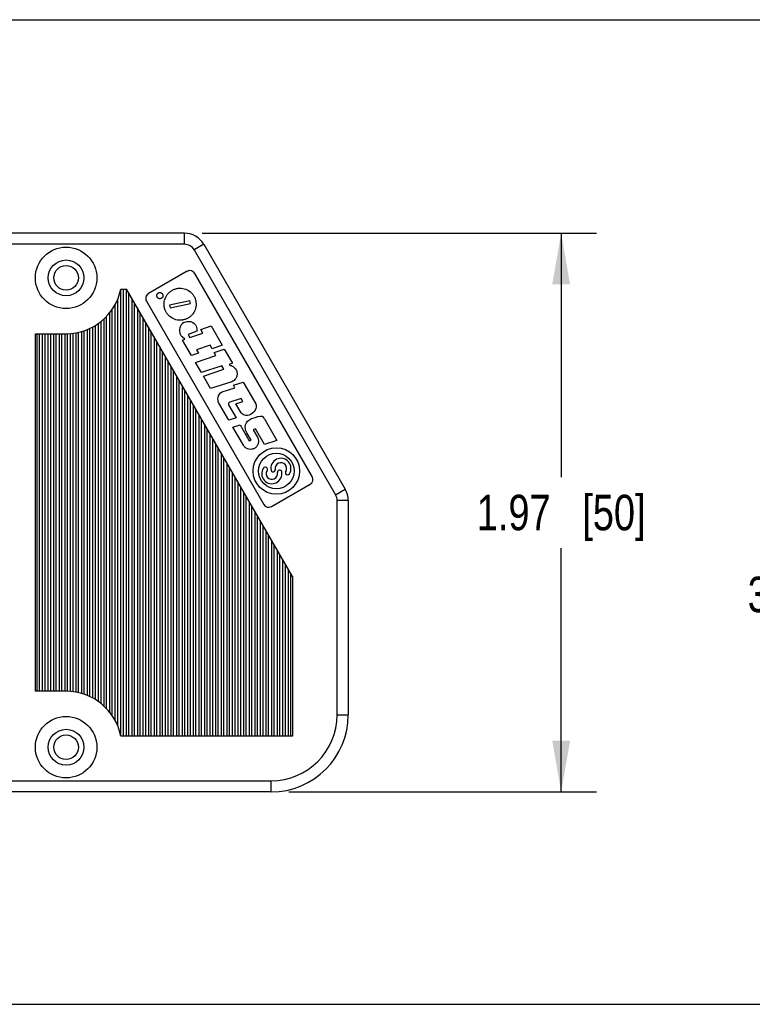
# Model space of a CAD drawing. Header units: inches. Extents: x 0 to 22, y 0 to 17.
# Tile 12 of 33: x 10.8 to 13.4, y 9.4 to 12.9. Entities that reach past the tile are written whole.
import ezdxf

# ---------------------------------------------------------------- set-up
doc = ezdxf.new("R2010")
doc.units = ezdxf.units.IN
doc.header["$LTSCALE"] = 1.21
doc.header["$MEASUREMENT"] = 0
doc.layers.get('0').update_dxf_attribs({"linetype": 'CONTINUOUS'})
doc.layers.add('DIMENSIONS', color=7, linetype='CONTINUOUS')
doc.styles.get("Standard").update_dxf_attribs({"font": 'txt', "width": 0.8})
doc.dimstyles.new('DIMSTYLE_1', dxfattribs={"dimtxt": 0.125, "dimasz": 0.18, "dimexe": 0.18, "dimexo": 0.0625, "dimgap": 0.09, "dimtad": 0, "dimtih": 1, "dimtoh": 1, "dimdec": 3, "dimzin": 4, "dimdsep": 46, "dimtxsty": 'STANDARD', "dimblk": '_FILLED', "dimblk1": '_FILLED', "dimblk2": '_FILLED', "dimcen": 0.09, "dimadec": 0, "dimazin": 0, "dimtp": 0.001, "dimtm": 0.001, "dimtfac": 1, "dimtdec": 3, "dimtofl": 0, "dimtmove": 0, "dimatfit": 3, "dimldrblk": '_FILLED', "dimfxl": 1, "dimtolj": 1, "dimtzin": 4, "dimarcsym": 0})

# ---------------------------------------------------------------- blocks, each defined once
blk = doc.blocks.new('_FILLED')
at = {"color": 0, "linetype": 'BYBLOCK'}
blk.add_solid([(0, 0), (-1, 0.174), (-1, -0.174)], dxfattribs=at)
blk = doc.blocks.new('*D0')
at = {"layer": 'DIMENSIONS', "color": 2, "linetype": 'CONTINUOUS'}
for p, q in [((11.4915, 12.1654), (12.8809, 12.1654)), ((12.7559, 12.1654), (12.7559, 11.3062)), ((12.7559, 10.1969), (12.7559, 11.0562)), ((11.7968, 10.1969), (12.8809, 10.1969))]:
    blk.add_line(p, q, dxfattribs=at)
at = {"layer": 'DIMENSIONS', "color": 2, "linetype": 'CONTINUOUS', "xscale": 0.18, "yscale": 0.18, "zscale": 0.18}
for p, rotation in [((12.7559, 12.1654), 90), ((12.7559, 10.1969), 270)]:
    blk.add_blockref('_FILLED', p, dxfattribs=dict(at, rotation=rotation))
at = {"layer": 'DIMENSIONS', "color": 2, "linetype": 'CONTINUOUS', "insert": (12.7559, 11.2437), "char_height": 0.125, "width": 0.925, "attachment_point": 2, "line_spacing_factor": 0.9}
blk.add_mtext('1.97{\\Ftxt.shx;\\W1.000000;\\H0.125000; }[50]', dxfattribs=at)
blk = doc.blocks.new('*D8')
at = {"layer": 'DIMENSIONS', "color": 2, "linetype": 'CONTINUOUS'}
for p, q in [((9.9079, 12.9176), (13.9656, 12.9176)), ((13.8406, 12.9176), (13.8406, 11.0177)), ((13.8406, 9.4486), (13.8406, 10.7677)), ((9.9079, 9.4486), (13.9656, 9.4486))]:
    blk.add_line(p, q, dxfattribs=at)
at = {"layer": 'DIMENSIONS', "color": 2, "linetype": 'CONTINUOUS', "xscale": 0.18, "yscale": 0.18, "zscale": 0.18}
for p, rotation in [((13.8406, 12.9176), 90), ((13.8406, 9.4486), 269.999887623)]:
    blk.add_blockref('_FILLED', p, dxfattribs=dict(at, rotation=rotation))
at = {"layer": 'DIMENSIONS', "color": 2, "linetype": 'CONTINUOUS', "insert": (13.8406, 10.9552), "char_height": 0.125, "width": 1.325, "attachment_point": 2, "line_spacing_factor": 0.9}
blk.add_mtext('3.47{\\Ftxt.shx;\\W1.000000;\\H0.125000; }[88.113]', dxfattribs=at)

msp = doc.modelspace()

# ---------------------------------------------------------------- linework, layer by layer
at = {"color": 7, "linetype": 'CONTINUOUS'}
for p, q in [((11.429, 12.1654), (10.1359, 12.1654)), ((11.429, 12.1261), (11.429, 12.1654)), ((11.429, 12.1261), (10.1752, 12.1261)), ((11.4972, 12.1261), (11.4631, 12.1064)), ((11.4972, 12.1261), (11.9954, 11.2631)), ((11.4631, 12.1064), (11.9613, 11.2435)), ((11.4384, 12.031), (11.302, 11.9523)), ((11.8787, 11.3078), (11.4653, 12.0238)), ((11.2047, 11.9686), (11.2244, 11.9686)), ((11.2136, 10.3938), (11.2136, 11.9686)), ((11.2235, 11.9686), (11.2235, 10.3938)), ((11.8091, 10.9559), (11.2244, 11.9686)), ((11.2038, 11.9644), (11.2038, 10.398)), ((11.2333, 10.3938), (11.2333, 11.9532)), ((11.2432, 11.9361), (11.2432, 10.3938)), ((11.1841, 11.9127), (11.1841, 10.4497)), ((11.1939, 10.4293), (11.1939, 11.9331)), ((11.253, 10.3938), (11.253, 11.9192)), ((11.2629, 11.902), (11.2629, 10.3938)), ((11.2948, 11.9254), (11.7082, 11.2094)), ((11.4481, 11.9267), (11.376, 11.9113)), ((11.376, 11.9113), (11.378, 11.9021)), ((11.378, 11.9021), (11.4498, 11.9174)), ((11.4498, 11.9174), (11.4481, 11.9267)), ((11.1545, 10.49), (11.1545, 11.8724)), ((11.1644, 11.8836), (11.1644, 10.4788)), ((11.1742, 10.4657), (11.1742, 11.8967)), ((11.2726, 10.3938), (11.2726, 11.8851)), ((11.2826, 11.8679), (11.2826, 10.3938)), ((11.0955, 10.5326), (11.0955, 11.8298)), ((11.1054, 11.8348), (11.1054, 10.5276)), ((11.1152, 10.522), (11.1152, 11.8404)), ((11.1251, 11.8469), (11.1251, 10.5155)), ((11.1349, 10.5081), (11.1349, 11.8543)), ((11.1448, 11.8628), (11.1448, 10.4996)), ((11.2923, 10.3938), (11.2923, 11.851)), ((11.3022, 11.8338), (11.3022, 10.3938)), ((11.487, 11.8257), (11.5224, 11.8388)), ((11.5224, 11.8388), (11.5616, 11.7709)), ((10.9036, 11.8111), (11.0119, 11.8111)), ((10.9036, 10.5513), (10.9036, 11.8111)), ((10.9085, 11.8111), (10.9085, 10.5513)), ((10.9183, 10.5513), (10.9183, 11.8111)), ((10.9282, 11.8111), (10.9282, 10.5513)), ((10.938, 10.5513), (10.938, 11.8111)), ((10.9479, 11.8111), (10.9479, 10.5513)), ((10.9577, 10.5513), (10.9577, 11.8111)), ((10.9676, 11.8111), (10.9676, 10.5513)), ((10.9774, 10.5513), (10.9774, 11.8111)), ((10.9873, 11.8111), (10.9873, 10.5513)), ((10.9971, 10.5513), (10.9971, 11.8111)), ((11.007, 11.8111), (11.007, 10.5513)), ((11.0167, 10.5512), (11.0167, 11.8112)), ((11.0266, 11.8117), (11.0266, 10.5507)), ((11.0364, 10.5497), (11.0364, 11.8127)), ((11.0463, 11.8142), (11.0463, 10.5482)), ((11.0561, 10.5462), (11.0561, 11.8162)), ((11.066, 11.8187), (11.066, 10.5437)), ((11.0758, 10.5406), (11.0758, 11.8218)), ((11.0857, 11.8255), (11.0857, 10.5369)), ((11.312, 10.3938), (11.312, 11.8169)), ((11.3219, 11.7997), (11.3219, 10.3938)), ((11.4306, 11.7917), (11.4209, 11.8)), ((11.4721, 11.8199), (11.4419, 11.8088)), ((11.4419, 11.8088), (11.4483, 11.7978)), ((11.4483, 11.7978), (11.4941, 11.8134)), ((11.4941, 11.8134), (11.487, 11.8257)), ((11.3317, 10.3938), (11.3317, 11.7828)), ((11.3416, 11.7656), (11.3416, 10.3938)), ((11.4221, 11.7889), (11.4306, 11.7917)), ((11.4536, 11.7344), (11.4221, 11.7889)), ((11.5191, 11.7706), (11.4714, 11.7541)), ((11.5261, 11.7583), (11.5191, 11.7706)), ((11.5616, 11.7709), (11.5261, 11.7583)), ((11.3514, 10.3938), (11.3514, 11.7487)), ((11.3613, 11.7315), (11.3613, 10.3938)), ((11.478, 11.7428), (11.4536, 11.7344)), ((11.4677, 11.7098), (11.5392, 11.7345)), ((11.4714, 11.7541), (11.478, 11.7428)), ((11.5333, 11.7447), (11.569, 11.7567)), ((11.5392, 11.7345), (11.5333, 11.7447)), ((11.569, 11.7567), (11.5977, 11.707)), ((11.3711, 10.3938), (11.3711, 11.7146)), ((11.381, 11.6974), (11.381, 10.3938)), ((11.4885, 11.674), (11.4677, 11.7098)), ((11.5605, 11.6977), (11.4885, 11.674)), ((11.5673, 11.6858), (11.5605, 11.6977)), ((11.5977, 11.707), (11.5869, 11.7027)), ((11.5869, 11.7027), (11.5884, 11.7002)), ((11.3908, 10.3938), (11.3908, 11.6805)), ((11.4007, 11.6633), (11.4007, 10.3938)), ((11.4955, 11.6618), (11.5673, 11.6858)), ((11.5205, 11.6186), (11.4955, 11.6618)), ((11.4104, 10.3938), (11.4104, 11.6464)), ((11.4203, 11.6292), (11.4203, 10.3938)), ((11.5952, 11.6421), (11.5205, 11.6186)), ((11.6017, 11.6297), (11.6359, 11.6408)), ((11.6069, 11.6201), (11.6017, 11.6297)), ((11.6359, 11.6408), (11.68, 11.5642)), ((11.4301, 10.3938), (11.4301, 11.6123)), ((11.44, 11.5951), (11.44, 10.3938)), ((11.5619, 11.6061), (11.6069, 11.6201)), ((11.4498, 10.3938), (11.4498, 11.5782)), ((11.4597, 11.561), (11.4597, 10.3938)), ((11.5851, 11.5065), (11.5488, 11.5694)), ((11.5843, 11.5608), (11.6108, 11.5149)), ((11.6282, 11.5829), (11.5886, 11.5701)), ((11.61, 11.5644), (11.6344, 11.5721)), ((11.6282, 11.5328), (11.61, 11.5644)), ((11.6344, 11.5721), (11.6282, 11.5829)), ((11.4695, 10.3938), (11.4695, 11.5441)), ((11.4794, 11.5269), (11.4794, 10.3938)), ((11.4892, 10.3938), (11.4892, 11.51)), ((11.4991, 11.4928), (11.4991, 10.3938)), ((11.6108, 11.5149), (11.5851, 11.5065)), ((11.5995, 11.4816), (11.6246, 11.4898)), ((11.6246, 11.4898), (11.6571, 11.4337)), ((11.7167, 11.5008), (11.7546, 11.4351)), ((11.5089, 10.3938), (11.5089, 11.4759)), ((11.5188, 11.4588), (11.5188, 10.3938)), ((11.6363, 11.418), (11.5995, 11.4816)), ((11.6643, 11.4357), (11.649, 11.4622)), ((11.6792, 11.4758), (11.6705, 11.4729)), ((11.6705, 11.4729), (11.6859, 11.4462)), ((11.7112, 11.4207), (11.6792, 11.4758)), ((11.5286, 10.3938), (11.5286, 11.4418)), ((11.5385, 11.4247), (11.5385, 10.3938)), ((11.6571, 11.4337), (11.6643, 11.4357)), ((11.7546, 11.4351), (11.7112, 11.4207)), ((11.5482, 10.3938), (11.5482, 11.4077)), ((11.5581, 11.3906), (11.5581, 10.3938)), ((11.5679, 10.3938), (11.5679, 11.3736)), ((11.5778, 11.3565), (11.5778, 10.3938)), ((11.5876, 10.3938), (11.5876, 11.3395)), ((11.5975, 11.3224), (11.5975, 10.3938)), ((11.6073, 10.3938), (11.6073, 11.3054)), ((11.6172, 11.2883), (11.6172, 10.3938)), ((11.7351, 11.2022), (11.8715, 11.2809)), ((11.627, 10.3938), (11.627, 11.2713)), ((11.6369, 11.2542), (11.6369, 10.3938)), ((11.9613, 11.2435), (11.9954, 11.2631)), ((11.6467, 10.3938), (11.6467, 11.2372)), ((11.6566, 11.2201), (11.6566, 10.3938)), ((12.0059, 11.2238), (11.9666, 11.2238)), ((11.9666, 10.4686), (11.9666, 11.2238)), ((12.0059, 11.2238), (12.0059, 10.4686)), ((11.6663, 10.3938), (11.6663, 11.2031)), ((11.6763, 11.186), (11.6763, 10.3938)), ((11.686, 10.3938), (11.686, 11.1691)), ((11.6959, 11.1519), (11.6959, 10.3938)), ((11.7057, 10.3938), (11.7057, 11.135)), ((11.7156, 11.1178), (11.7156, 10.3938)), ((11.7254, 10.3938), (11.7254, 11.1009)), ((11.7353, 11.0837), (11.7353, 10.3938)), ((11.7451, 10.3938), (11.7451, 11.0668)), ((11.755, 11.0496), (11.755, 10.3938)), ((11.7648, 10.3938), (11.7648, 11.0327)), ((11.7747, 11.0155), (11.7747, 10.3938)), ((11.7845, 10.3938), (11.7845, 10.9986)), ((11.7944, 10.9814), (11.7944, 10.3938)), ((11.8041, 10.3938), (11.8041, 10.9645)), ((11.8091, 10.9559), (11.8091, 10.3938)), ((11.0119, 10.5513), (10.9036, 10.5513)), ((11.9666, 10.4686), (12.0059, 10.4686)), ((11.8091, 10.3938), (11.2047, 10.3938)), ((10.1752, 10.2363), (11.7343, 10.2363)), ((11.7343, 10.1969), (11.7343, 10.2363)), ((11.7343, 10.1969), (10.1359, 10.1969))]:
    msp.add_line(p, q, dxfattribs=at)
for centre, radius in [((11.0119, 12.008), 0.1083), ((11.0119, 12.008), 0.063), ((11.0119, 12.008), 0.0433), ((11.7526, 11.3275), 0.0819), ((11.7526, 11.3275), 0.0628), ((11.0119, 10.3544), 0.1083), ((11.0119, 10.3544), 0.063), ((11.0119, 10.3544), 0.0433)]:
    msp.add_circle(centre, radius, dxfattribs=at)
for centre, radius, start, end in [((11.429, 12.0867), 0.0787, 30, 90), ((11.429, 12.0867), 0.0394, 30, 90), ((11.4483, 12.0139), 0.0197, 30, 120), ((11.0119, 12.008), 0.1969, 270, 348.463), ((11.3119, 11.9352), 0.0197, 120, 210), ((11.4433, 11.8231), 0.0321, 120.3627, 208.6161), ((11.4596, 11.8352), 0.0523, 211.7818, 222.3092), ((11.7687, 11.3368), 0.0355, 326.7437, 190.755), ((11.7687, 11.3368), 0.0201, 326.7437, 190.755), ((11.7365, 11.3182), 0.0355, 146.7437, 10.755), ((11.7133, 11.3335), 0.0077, 326.7437, 146.7437), ((11.7365, 11.3182), 0.0201, 146.7437, 10.755), ((11.7414, 11.3316), 0.0077, 190.755, 10.755), ((11.7639, 11.3234), 0.0077, 10.755, 190.755), ((11.792, 11.3215), 0.0077, 146.7437, 326.7437), ((11.8617, 11.2979), 0.0197, 300, 30), ((11.9272, 11.2238), 0.0394, 359.9999, 30.0001), ((11.9272, 11.2238), 0.0787, 0, 30), ((11.7253, 11.2192), 0.0197, 210, 300), ((11.0119, 10.3544), 0.1969, 11.537, 90), ((11.7343, 10.4686), 0.2717, 270, 360), ((11.7343, 10.4686), 0.2323, 270, 360)]:
    msp.add_arc(centre, radius, start, end, dxfattribs=at)
for points, knots in [([(11.3645, 11.8869), (11.3626, 11.8902), (11.3595, 11.8973), (11.3562, 11.9117), (11.3576, 11.9301), (11.3656, 11.9467), (11.3756, 11.9576), (11.385, 11.9643), (11.3955, 11.9691), (11.41, 11.9723), (11.4284, 11.971), (11.4449, 11.963), (11.4559, 11.9529), (11.4604, 11.9467), (11.4623, 11.9433)], [0, 0, 0, 0, 0.062438, 0.124888, 0.249787, 0.374686, 0.437136, 0.499586, 0.562102, 0.624619, 0.749652, 0.874685, 0.937201, 1, 1, 1, 1]), ([(11.353, 11.9428), (11.3529, 11.9427), (11.3528, 11.9423), (11.3525, 11.9415), (11.352, 11.9401), (11.3511, 11.9387), (11.3499, 11.9374), (11.3487, 11.9365), (11.3478, 11.9359), (11.3468, 11.9354), (11.3455, 11.9349), (11.3438, 11.9345), (11.3421, 11.9344), (11.3406, 11.9346), (11.3395, 11.9348), (11.3385, 11.9352), (11.3372, 11.9357), (11.3357, 11.9367), (11.3344, 11.9378), (11.3336, 11.939), (11.333, 11.9399), (11.3325, 11.9409), (11.3319, 11.9422), (11.3315, 11.9439), (11.3315, 11.9456), (11.3316, 11.9471), (11.3318, 11.9478), (11.3319, 11.9481)], [0, 0, 0, 0, 0.009578, 0.040915, 0.072252, 0.134925, 0.197599, 0.228936, 0.260272, 0.291126, 0.321979, 0.383686, 0.445393, 0.476247, 0.5071, 0.537792, 0.568484, 0.629868, 0.691251, 0.721943, 0.752635, 0.783555, 0.814476, 0.876317, 0.938159, 0.969079, 1, 1, 1, 1]), ([(11.3319, 11.9481), (11.3321, 11.9489), (11.3326, 11.9502), (11.3337, 11.952), (11.3349, 11.9533), (11.336, 11.9541), (11.3369, 11.9547), (11.3379, 11.9553), (11.3392, 11.9558), (11.3409, 11.9562), (11.3427, 11.9562), (11.3441, 11.9561), (11.3452, 11.9558), (11.3463, 11.9555), (11.3476, 11.9549), (11.3491, 11.954), (11.3503, 11.9528), (11.3512, 11.9517), (11.3518, 11.9508), (11.3523, 11.9498), (11.3529, 11.9485), (11.3533, 11.9468), (11.3533, 11.945), (11.3531, 11.9437), (11.353, 11.9431), (11.353, 11.9428)], [0, 0, 0, 0, 0.062868, 0.125736, 0.188604, 0.220038, 0.251472, 0.28307, 0.314667, 0.377861, 0.441056, 0.472653, 0.504251, 0.535799, 0.567347, 0.630442, 0.693538, 0.725086, 0.756634, 0.788252, 0.81987, 0.883106, 0.946342, 0.97796, 1, 1, 1, 1]), ([(11.4623, 11.9433), (11.4642, 11.94), (11.4674, 11.933), (11.4706, 11.9185), (11.4692, 11.9002), (11.4612, 11.8836), (11.4512, 11.8727), (11.4418, 11.8659), (11.4313, 11.8612), (11.4168, 11.858), (11.3985, 11.8593), (11.3819, 11.8673), (11.371, 11.8773), (11.3664, 11.8836), (11.3645, 11.8869)], [0, 0, 0, 0, 0.062243, 0.124767, 0.249817, 0.374866, 0.437391, 0.499916, 0.562425, 0.624934, 0.749952, 0.87497, 0.937479, 1, 1, 1, 1]), ([(11.5884, 11.7002), (11.5919, 11.6995), (11.6002, 11.6968), (11.6092, 11.6888), (11.6127, 11.6806), (11.6138, 11.6759), (11.6142, 11.6716), (11.6141, 11.6668), (11.613, 11.6604), (11.6087, 11.6505), (11.6015, 11.6441), (11.5952, 11.6421)], [0, 0, 0, 0, 0.206149, 0.412298, 0.495025, 0.536388, 0.577751, 0.630532, 0.683313, 0.788876, 1, 1, 1, 1]), ([(11.6655, 11.5122), (11.6661, 11.5124), (11.7014, 11.5246), (11.7094, 11.5125), (11.7069, 11.5162), (11.7138, 11.5056), (11.7155, 11.5029), (11.7167, 11.5008)], [0, 0, 0, 0, 0.082549, 0.141129, 0.375375, 0.704486, 1, 1, 1, 1]), ([(11.6859, 11.4462), (11.6898, 11.4394), (11.691, 11.4278), (11.6853, 11.4162), (11.6803, 11.4106), (11.6757, 11.4073), (11.6707, 11.405), (11.6642, 11.4034), (11.6558, 11.4035), (11.6481, 11.4064), (11.6426, 11.4103), (11.6394, 11.4137), (11.6372, 11.4163), (11.6363, 11.4179), (11.6362, 11.418)], [0, 0, 0, 0, 0.249784, 0.375258, 0.437995, 0.500732, 0.557157, 0.613583, 0.726434, 0.839285, 0.895711, 0.952136, 0.997716, 1, 1, 1, 1])]:
    msp.add_open_spline(points, degree=3, knots=knots, dxfattribs=at)
for points in [[(11.4271, 11.8508), (11.4341, 11.8543), (11.4428, 11.856), (11.4512, 11.8537)], [(11.4512, 11.8537), (11.4721, 11.8481), (11.4738, 11.828), (11.4721, 11.8199)], [(11.5488, 11.5694), (11.5458, 11.5747), (11.544, 11.5981), (11.5619, 11.6061)], [(11.5844, 11.5669), (11.5836, 11.5658), (11.5828, 11.5634), (11.5843, 11.5608)], [(11.5886, 11.5701), (11.5864, 11.5694), (11.585, 11.5684), (11.5844, 11.5669)], [(11.68, 11.5642), (11.6829, 11.5564), (11.683, 11.5388), (11.6634, 11.5275)], [(11.6634, 11.5275), (11.646, 11.5174), (11.631, 11.5281), (11.6282, 11.5328)], [(11.649, 11.4622), (11.6381, 11.4812), (11.6418, 11.5022), (11.6655, 11.5122)]]:
    msp.add_open_spline(points, degree=3, dxfattribs=at)

# ---------------------------------------------------------------- dimensions: what is measured, and where the dimension line sits
at = {"layer": 'DIMENSIONS', "color": 2, "linetype": 'CONTINUOUS'}
for base, p1, p2, picture, middle in [((13.8406, 9.4486), (9.9079, 12.9176), (9.9079, 9.4486), '*D8', (13.7156, 10.8927)), ((12.755945, 10.196941), (11.491489, 12.165444), (11.796792, 10.196941), '*D0', (12.630945, 11.181193))]:
    dim = msp.add_linear_dim(base=base, p1=p1, p2=p2, angle=270, dimstyle='DIMSTYLE_1', dxfattribs=at)
    dim.commit()
    dim.dimension.update_dxf_attribs({"geometry": picture, "text_midpoint": middle, "dimtype": 160})

doc.saveas('drawing.dxf')
